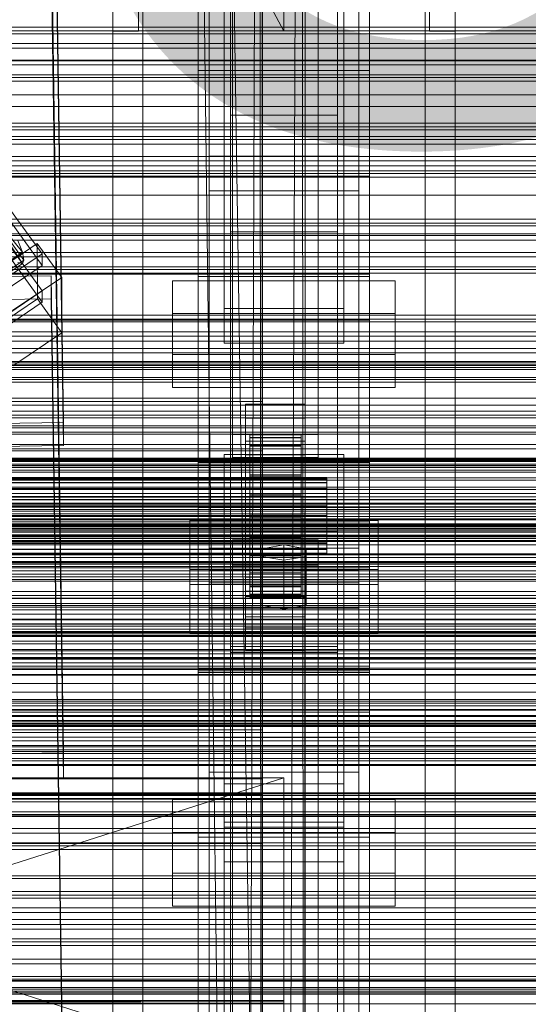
# Model space of a CAD drawing. Header units: millimetres. Extents: x -1970 to 61924, y -58230 to 6847.
# Tile 212 of 256: x 368 to 487, y -33803 to -33573. Entities that reach past the tile are written whole.
import ezdxf

# ---------------------------------------------------------------- set-up
doc = ezdxf.new("R2010")
doc.units = ezdxf.units.MM
for name, color, linetype, lineweight in [('COTAS_O', 1, 'Continuous', 0), ('frontal_briquetadora', 7, 'Continuous', 0), ('frontal_C01', 7, 'Continuous', 0), ('frontal_C02', 7, 'Continuous', 0), ('frontal_C03', 7, 'Continuous', 0), ('frontal_mezcladora', 7, 'Continuous', 0), ('frontal_secador', 7, 'Continuous', 0), ('frontal_tolva', 7, 'Continuous', 0)]:
    doc.layers.add(name, color=color, linetype=linetype, lineweight=lineweight)
doc.dimstyles.new('R19_100', dxfattribs={"dimtxt": 250, "dimasz": 150, "dimexe": 150, "dimexo": 80, "dimgap": 100, "dimtad": 1, "dimtih": 1, "dimtoh": 1, "dimdsep": 46, "dimcen": 0.09, "dimadec": 0, "dimazin": 0, "dimtfac": 1, "dimtdec": 4, "dimtofl": 0, "dimtmove": 0, "dimatfit": 3, "dimfxl": 1, "dimtolj": 1, "dimtzin": 0, "dimarcsym": 0})

# ---------------------------------------------------------------- blocks, each defined once
blk = doc.blocks.new('DIM_R26_46')
at = {"layer": 'COTAS_O'}
for p, q in [((-1725, -33700), (-1575, -33655)), ((1725, -33700), (1575, -33655)), ((-1725, -34400), (-1725, -33700)), ((-1725, -33700), (1725, -33700)), ((-1725, -33700), (-1575, -33745)), ((1725, -33700), (1575, -33745)), ((1725, -34400), (1725, -33700))]:
    blk.add_line(p, q, dxfattribs=at)
blk.add_text('3450 O', height=250, dxfattribs=at).set_placement((0, -33600))

msp = doc.modelspace()

# ---------------------------------------------------------------- linework, layer by layer
at = {"layer": 'frontal_briquetadora'}
for p, q in [((430, -33820), (210, -33750)), ((210, -33750), (430, -33750)), ((430, -33750), (210, -33820)), ((430, -33820), (430, -33750)), ((430, -33750), (430, -33844.629)), ((430, -33750), (430, -33841.488)), ((430, -33750), (430, -33838.284)), ((430, -33750), (430, -33835.05)), ((430, -33750), (430, -33831.815)), ((430, -33750), (430, -33828.612)), ((430, -33750), (430, -33825.47)), ((430, -33750), (430, -33822.421)), ((430, -33750), (430, -33819.494)), ((430, -33750), (430, -33816.716)), ((430, -33750), (430, -33814.115)), ((430, -33750), (430, -33811.715)), ((430, -33750), (430, -33809.54)), ((430, -33750), (430, -33807.611)), ((430, -33750), (430, -33805.946)), ((430, -33750), (430, -33804.562)), ((430, -33750), (430, -33803.471)), ((430, -33750), (430, -33802.684)), ((430, -33750), (430, -33802.209)), ((430, -33750), (430, -33802.05)), ((430, -33802.05), (210, -33802.209)), ((430, -33802.05), (210, -33802.05)), ((430, -33802.209), (210, -33802.05)), ((430, -33802.05), (430, -33802.209)), ((430, -33802.209), (210, -33802.684)), ((430, -33802.209), (210, -33802.209)), ((430, -33802.684), (210, -33802.209)), ((430, -33802.684), (210, -33803.471)), ((430, -33802.684), (210, -33802.684)), ((430, -33802.209), (430, -33802.684)), ((430, -33802.684), (430, -33803.471))]:
    msp.add_line(p, q, dxfattribs=at)
at = {"layer": 'frontal_C01'}
for p, q in [((412.5, -33604.634), (412.5, -33325.373)), ((447.5, -33325.373), (447.5, -33604.634)), ((412.5, -33612.722), (412.5, -33333.462)), ((447.5, -33612.722), (447.5, -33333.462)), ((410, -33725.366), (410, -33401.827)), ((450, -33401.827), (450, -33725.366)), ((417.5, -33407.472), (417.5, -33595.064)), ((417.5, -34010.796), (417.5, -33407.996)), ((442.5, -33595.064), (442.5, -33407.472)), ((442.5, -33407.996), (442.5, -34010.796)), ((412.5, -33696.303), (412.5, -33417.042)), ((447.5, -33417.042), (447.5, -33696.303)), ((412.5, -33704.392), (412.5, -33425.131)), ((447.5, -33704.392), (447.5, -33425.131)), ((417.5, -34036.976), (417.5, -33434.177)), ((417.5, -33434.701), (417.5, -33622.293)), ((442.5, -34036.976), (442.5, -33434.177)), ((442.5, -33434.701), (442.5, -33622.293)), ((410, -33763.885), (410, -33440.346)), ((410, -33584.604), (410, -33440.36)), ((450, -33763.885), (450, -33440.346)), ((450, -33440.36), (450, -33584.604)), ((375.644, -33471.802), (378.512, -33666.912)), ((378.512, -33672.305), (375.644, -33477.194)), ((410, -33632.752), (410, -33488.508)), ((450, -33632.752), (450, -33488.508)), ((418, -33669.72), (418, -33530.86)), ((438, -33530.86), (438, -33669.72)), ((418, -33536.252), (418, -33675.112)), ((438, -33675.112), (438, -33536.252)), ((416, -33640.244), (416, -33553.829)), ((444, -33553.829), (444, -33640.244)), ((416, -33561.917), (416, -33648.333)), ((444, -33648.333), (444, -33561.917)), ((450, -33584.604), (410, -33584.604)), ((410, -33584.604), (410, -33632.752)), ((410, -33676.273), (410, -33584.604)), ((450, -33632.752), (450, -33584.604)), ((450, -33584.604), (450, -33676.273)), ((345.969, -33589.597), (373.501, -33627.451)), ((373.513, -33630.147), (345.981, -33592.293)), ((442.5, -33595.064), (417.5, -33595.064)), ((417.5, -33595.064), (417.5, -33622.293)), ((442.5, -33622.293), (442.5, -33595.064)), ((-450, -33598.471), (450, -33598.471)), ((346.008, -33598.225), (373.539, -33636.079)), ((450, -33598.471), (450, -33609.256)), ((450, -33598.471), (450, -33632.175)), ((373.551, -33638.775), (346.02, -33600.921)), ((447.5, -33604.634), (412.5, -33604.634)), ((412.5, -33604.634), (412.5, -33612.722)), ((447.5, -33612.722), (447.5, -33604.634)), ((450, -33609.256), (-450, -33609.256)), ((450, -33642.959), (450, -33609.256)), ((412.5, -33612.722), (447.5, -33612.722)), ((368.888, -33627.098), (363.351, -33620.178)), ((368.9, -33629.749), (363.357, -33621.434)), ((369.265, -33628.934), (363.53, -33621.048)), ((417.5, -33622.293), (442.5, -33622.293)), ((368.888, -33627.098), (367.794, -33624.365)), ((359.058, -33633.729), (368.888, -33627.098)), ((360.882, -33632.802), (372.35, -33625.065)), ((369.265, -33628.934), (368.888, -33627.098)), ((372.35, -33625.065), (372.408, -33638.007)), ((372.35, -33625.065), (378.086, -33632.952)), ((359.436, -33635.565), (369.265, -33628.934)), ((373.501, -33627.451), (362.033, -33635.188)), ((368.9, -33629.749), (369.265, -33628.934)), ((373.513, -33630.147), (373.501, -33627.451)), ((359.07, -33636.38), (368.9, -33629.749)), ((362.045, -33637.884), (373.513, -33630.147)), ((367.817, -33629.488), (368.9, -33629.749)), ((450, -33632.175), (-450, -33632.175)), ((357.646, -33632.83), (375.644, -33632.585)), ((378.086, -33632.952), (366.618, -33640.688)), ((375.644, -33632.585), (375.644, -33637.978)), ((375.644, -33632.585), (378.512, -33827.696)), ((378.143, -33645.893), (378.086, -33632.952)), ((404, -33650.99), (404, -33633.735)), ((404, -33633.735), (456, -33633.735)), ((404, -33641.439), (404, -33633.735)), ((410, -33632.752), (450, -33632.752)), ((410, -33724.422), (410, -33632.752)), ((450, -33642.959), (450, -33632.175)), ((450, -33724.422), (450, -33632.752)), ((456, -33633.735), (456, -33650.99)), ((456, -33633.735), (456, -33641.439)), ((373.539, -33636.079), (362.071, -33643.815)), ((373.551, -33638.775), (373.539, -33636.079)), ((375.644, -33637.978), (357.646, -33638.223)), ((372.408, -33638.007), (360.939, -33645.743)), ((378.143, -33645.893), (372.408, -33638.007)), ((378.512, -33833.088), (375.644, -33637.978)), ((362.083, -33646.512), (373.551, -33638.775)), ((444, -33640.244), (416, -33640.244)), ((416, -33640.244), (416, -33648.333)), ((444, -33648.333), (444, -33640.244)), ((-450, -33642.959), (450, -33642.959)), ((456, -33641.439), (404, -33641.439)), ((404, -33641.439), (404, -33658.694)), ((456, -33658.694), (456, -33641.439)), ((366.675, -33653.629), (378.143, -33645.893)), ((416, -33648.333), (444, -33648.333)), ((456, -33650.99), (404, -33650.99)), ((404, -33650.99), (404, -33658.694)), ((456, -33658.694), (456, -33650.99)), ((404, -33658.694), (456, -33658.694)), ((-425, -33661.983), (425, -33661.983)), ((421, -33665.868), (421, -33662.633)), ((421, -33662.633), (435, -33662.633)), ((421, -33703.077), (421, -33662.633)), ((425, -33661.983), (425, -33675.679)), ((425, -33661.983), (425, -33673.539)), ((435, -33662.633), (435, -33665.868)), ((435, -33662.633), (435, -33703.077)), ((435, -33665.868), (421, -33665.868)), ((421, -33665.868), (421, -33706.313)), ((435, -33706.313), (435, -33665.868)), ((378.512, -33666.912), (360.514, -33667.158)), ((378.512, -33672.305), (378.512, -33666.912)), ((438, -33669.72), (418, -33669.72)), ((418, -33669.72), (418, -33675.112)), ((422, -33679.787), (422, -33669.788)), ((422, -33669.788), (422, -33670.38)), ((422, -33669.788), (434, -33669.788)), ((422, -33670.49), (422, -33669.788)), ((422, -33680.068), (422, -33670.38)), ((422, -33670.38), (422, -33672.227)), ((422, -33670.38), (434, -33670.38)), ((422, -33680.12), (422, -33670.49)), ((422, -33670.49), (434, -33670.49)), ((422, -33672.439), (422, -33670.49)), ((434, -33670.38), (434, -33669.788)), ((434, -33669.788), (434, -33679.787)), ((434, -33669.788), (434, -33670.49)), ((434, -33672.227), (434, -33670.38)), ((434, -33670.38), (434, -33680.068)), ((434, -33670.49), (434, -33680.12)), ((434, -33670.49), (434, -33672.439)), ((438, -33675.112), (438, -33669.72)), ((360.514, -33672.55), (378.512, -33672.305)), ((421, -33674.496), (421, -33671.26)), ((421, -33671.26), (435, -33671.26)), ((421, -33711.705), (421, -33671.26)), ((422, -33680.942), (422, -33672.227)), ((422, -33672.227), (422, -33675.202)), ((422, -33672.227), (434, -33672.227)), ((422, -33681.043), (422, -33672.439)), ((422, -33672.439), (434, -33672.439)), ((422, -33675.503), (422, -33672.439)), ((434, -33675.202), (434, -33672.227)), ((434, -33672.227), (434, -33680.942)), ((434, -33672.439), (434, -33681.043)), ((434, -33672.439), (434, -33675.503)), ((435, -33671.26), (435, -33674.496)), ((435, -33671.26), (435, -33711.705)), ((425, -33673.539), (-425, -33673.539)), ((416, -33682.505), (416, -33674.417)), ((416, -33674.417), (444, -33674.417)), ((416, -33761.571), (416, -33674.417)), ((418, -33675.112), (438, -33675.112)), ((435, -33674.496), (421, -33674.496)), ((421, -33674.496), (421, -33714.94)), ((422, -33682.352), (422, -33675.202)), ((422, -33675.202), (422, -33679.103)), ((422, -33675.202), (434, -33675.202)), ((422, -33682.494), (422, -33675.503)), ((422, -33675.503), (434, -33675.503)), ((422, -33679.471), (422, -33675.503)), ((425, -33687.235), (425, -33673.539)), ((434, -33679.103), (434, -33675.202)), ((434, -33675.202), (434, -33682.352)), ((434, -33675.503), (434, -33682.494)), ((434, -33675.503), (434, -33679.471)), ((435, -33714.94), (435, -33674.496)), ((444, -33674.417), (444, -33682.505)), ((444, -33674.417), (444, -33761.571)), ((425, -33675.679), (-425, -33675.679)), ((450, -33676.273), (410, -33676.273)), ((410, -33676.273), (410, -33724.422)), ((410, -33999.812), (410, -33676.273)), ((425, -33687.235), (425, -33675.679)), ((450, -33724.422), (450, -33676.273)), ((450, -33676.273), (450, -33999.812)), ((-440, -33679.787), (440, -33679.787)), ((-440, -33680.068), (440, -33680.068)), ((422, -33684.2), (422, -33679.103)), ((422, -33679.103), (422, -33683.664)), ((422, -33679.103), (434, -33679.103)), ((422, -33684.374), (422, -33679.471)), ((422, -33679.471), (434, -33679.471)), ((422, -33684.075), (422, -33679.471)), ((422, -33680.068), (422, -33679.787)), ((434, -33679.787), (422, -33679.787)), ((422, -33679.787), (422, -33680.12)), ((422, -33680.942), (422, -33680.068)), ((434, -33680.068), (422, -33680.068)), ((434, -33683.664), (434, -33679.103)), ((434, -33679.103), (434, -33684.2)), ((434, -33679.471), (434, -33684.374)), ((434, -33679.471), (434, -33684.075)), ((434, -33679.787), (434, -33680.068)), ((434, -33680.12), (434, -33679.787)), ((434, -33680.068), (434, -33680.942)), ((440, -33680.068), (440, -33679.787)), ((440, -33679.787), (440, -33680.12)), ((440, -33680.942), (440, -33680.068)), ((-440, -33680.12), (440, -33680.12)), ((-440, -33680.942), (440, -33680.942)), ((-440, -33681.043), (440, -33681.043)), ((-440, -33682.352), (440, -33682.352)), ((434, -33680.12), (422, -33680.12)), ((422, -33680.12), (422, -33681.043)), ((422, -33682.352), (422, -33680.942)), ((434, -33680.942), (422, -33680.942)), ((434, -33681.043), (422, -33681.043)), ((422, -33681.043), (422, -33682.494)), ((422, -33684.2), (422, -33682.352)), ((434, -33682.352), (422, -33682.352)), ((434, -33681.043), (434, -33680.12)), ((434, -33680.942), (434, -33682.352)), ((434, -33682.494), (434, -33681.043)), ((434, -33682.352), (434, -33684.2)), ((440, -33680.12), (440, -33681.043)), ((440, -33682.352), (440, -33680.942)), ((440, -33681.043), (440, -33682.494)), ((440, -33684.2), (440, -33682.352)), ((-440, -33682.494), (440, -33682.494)), ((-440, -33684.2), (440, -33684.2)), ((-440, -33684.374), (440, -33684.374)), ((444, -33682.505), (416, -33682.505)), ((416, -33682.505), (416, -33769.66)), ((434, -33682.494), (422, -33682.494)), ((422, -33682.494), (422, -33684.374)), ((422, -33683.664), (422, -33686.36)), ((434, -33683.664), (422, -33683.664)), ((422, -33683.664), (422, -33688.574)), ((422, -33686.555), (422, -33684.075)), ((422, -33684.075), (434, -33684.075)), ((422, -33688.999), (422, -33684.075)), ((422, -33686.36), (422, -33684.2)), ((434, -33684.2), (422, -33684.2)), ((434, -33684.374), (422, -33684.374)), ((422, -33684.374), (422, -33686.555)), ((434, -33684.374), (434, -33682.494)), ((434, -33686.36), (434, -33683.664)), ((434, -33688.574), (434, -33683.664)), ((434, -33684.075), (434, -33686.555)), ((434, -33684.075), (434, -33688.999)), ((434, -33684.2), (434, -33686.36)), ((434, -33686.555), (434, -33684.374)), ((440, -33682.494), (440, -33684.374)), ((440, -33686.36), (440, -33684.2)), ((440, -33684.374), (440, -33686.555)), ((444, -33769.66), (444, -33682.505)), ((440, -33686.36), (-440, -33686.36)), ((-440, -33686.555), (440, -33686.555)), ((422, -33686.36), (434, -33686.36)), ((422, -33688.686), (422, -33686.36)), ((434, -33686.555), (422, -33686.555)), ((422, -33686.555), (422, -33688.887)), ((434, -33686.36), (434, -33688.686)), ((434, -33688.887), (434, -33686.555)), ((440, -33688.686), (440, -33686.36)), ((440, -33686.555), (440, -33688.887)), ((-440, -33688.686), (440, -33688.686)), ((-440, -33688.887), (440, -33688.887)), ((-425, -33687.235), (425, -33687.235)), ((422, -33688.686), (422, -33688.574)), ((422, -33688.574), (422, -33693.498)), ((422, -33688.574), (434, -33688.574)), ((422, -33691.018), (422, -33688.686)), ((434, -33688.686), (422, -33688.686)), ((422, -33688.887), (422, -33688.999)), ((434, -33688.887), (422, -33688.887)), ((422, -33688.887), (422, -33691.213)), ((422, -33688.999), (434, -33688.999)), ((422, -33693.909), (422, -33688.999)), ((434, -33693.498), (434, -33688.574)), ((434, -33688.574), (434, -33688.686)), ((434, -33688.686), (434, -33691.018)), ((434, -33688.999), (434, -33688.887)), ((434, -33691.213), (434, -33688.887)), ((434, -33688.999), (434, -33693.909)), ((440, -33691.018), (440, -33688.686)), ((440, -33688.887), (440, -33691.213)), ((-450, -33690.14), (450, -33690.14)), ((-440, -33691.018), (440, -33691.018)), ((-440, -33691.213), (440, -33691.213)), ((422, -33693.199), (422, -33691.018)), ((422, -33691.018), (422, -33693.498)), ((434, -33691.018), (422, -33691.018)), ((422, -33691.213), (422, -33693.909)), ((434, -33691.213), (422, -33691.213)), ((422, -33691.213), (422, -33693.374)), ((434, -33693.498), (434, -33691.018)), ((434, -33691.018), (434, -33693.199)), ((434, -33693.909), (434, -33691.213)), ((434, -33693.374), (434, -33691.213)), ((440, -33693.199), (440, -33691.018)), ((440, -33691.213), (440, -33693.374)), ((450, -33690.14), (450, -33700.925)), ((450, -33690.14), (450, -33723.844)), ((-440, -33693.199), (440, -33693.199)), ((-440, -33693.374), (440, -33693.374)), ((422, -33695.079), (422, -33693.199)), ((422, -33693.199), (422, -33698.102)), ((434, -33693.199), (422, -33693.199)), ((422, -33693.374), (422, -33698.47)), ((434, -33693.374), (422, -33693.374)), ((422, -33693.374), (422, -33695.221)), ((422, -33693.498), (422, -33698.102)), ((422, -33693.498), (434, -33693.498)), ((422, -33693.909), (434, -33693.909)), ((422, -33698.47), (422, -33693.909)), ((434, -33698.102), (434, -33693.199)), ((434, -33693.199), (434, -33695.079)), ((434, -33698.47), (434, -33693.374)), ((434, -33695.221), (434, -33693.374)), ((434, -33698.102), (434, -33693.498)), ((434, -33693.909), (434, -33698.47)), ((440, -33695.079), (440, -33693.199)), ((440, -33693.374), (440, -33695.221)), ((-440, -33695.079), (440, -33695.079)), ((-440, -33695.221), (440, -33695.221)), ((422, -33696.53), (422, -33695.079)), ((422, -33695.079), (422, -33702.07)), ((434, -33695.079), (422, -33695.079)), ((422, -33695.221), (422, -33702.371)), ((434, -33695.221), (422, -33695.221)), ((422, -33695.221), (422, -33696.631)), ((434, -33702.07), (434, -33695.079)), ((434, -33695.079), (434, -33696.53)), ((434, -33702.371), (434, -33695.221)), ((434, -33696.631), (434, -33695.221)), ((440, -33696.53), (440, -33695.079)), ((440, -33695.221), (440, -33696.631)), ((-440, -33696.53), (440, -33696.53)), ((-440, -33696.631), (440, -33696.631)), ((-440, -33697.453), (440, -33697.453)), ((-440, -33697.505), (440, -33697.505)), ((-440, -33697.786), (440, -33697.786)), ((447.5, -33696.303), (412.5, -33696.303)), ((412.5, -33696.303), (412.5, -33704.392)), ((422, -33697.453), (422, -33696.53)), ((422, -33696.53), (422, -33705.134)), ((434, -33696.53), (422, -33696.53)), ((422, -33696.631), (422, -33705.346)), ((434, -33696.631), (422, -33696.631)), ((422, -33696.631), (422, -33697.505)), ((422, -33697.786), (422, -33697.453)), ((422, -33697.453), (422, -33707.083)), ((434, -33697.453), (422, -33697.453)), ((422, -33697.505), (422, -33707.193)), ((434, -33697.505), (422, -33697.505)), ((422, -33697.505), (422, -33697.786)), ((422, -33697.786), (422, -33707.785)), ((434, -33697.786), (422, -33697.786)), ((422, -33698.102), (422, -33702.07)), ((422, -33698.102), (434, -33698.102)), ((422, -33698.47), (434, -33698.47)), ((422, -33702.371), (422, -33698.47)), ((434, -33705.134), (434, -33696.53)), ((434, -33696.53), (434, -33697.453)), ((434, -33705.346), (434, -33696.631)), ((434, -33697.505), (434, -33696.631)), ((434, -33707.083), (434, -33697.453)), ((434, -33697.453), (434, -33697.786)), ((434, -33707.193), (434, -33697.505)), ((434, -33697.786), (434, -33697.505)), ((434, -33707.785), (434, -33697.786)), ((434, -33702.07), (434, -33698.102)), ((434, -33698.47), (434, -33702.371)), ((440, -33697.453), (440, -33696.53)), ((440, -33696.631), (440, -33697.505)), ((440, -33697.786), (440, -33697.453)), ((440, -33697.505), (440, -33697.786)), ((447.5, -33704.392), (447.5, -33696.303)), ((421, -33712.321), (421, -33699.919)), ((421, -33699.919), (435, -33699.919)), ((421, -33707.623), (421, -33699.919)), ((435, -33699.919), (435, -33712.321)), ((435, -33699.919), (435, -33707.623)), ((450, -33700.925), (-450, -33700.925)), ((435, -33703.077), (421, -33703.077)), ((421, -33703.077), (421, -33706.313)), ((422, -33702.07), (422, -33705.134)), ((422, -33702.07), (434, -33702.07)), ((422, -33702.371), (434, -33702.371)), ((422, -33705.346), (422, -33702.371)), ((434, -33705.134), (434, -33702.07)), ((434, -33702.371), (434, -33705.346)), ((435, -33706.313), (435, -33703.077)), ((450, -33734.629), (450, -33700.925)), ((412.5, -33704.392), (447.5, -33704.392)), ((422, -33705.134), (422, -33707.083)), ((422, -33705.134), (434, -33705.134)), ((422, -33705.346), (434, -33705.346)), ((422, -33707.193), (422, -33705.346)), ((434, -33707.083), (434, -33705.134)), ((434, -33705.346), (434, -33707.193)), ((421, -33706.313), (435, -33706.313)), ((435, -33707.623), (421, -33707.623)), ((421, -33707.623), (421, -33720.025)), ((422, -33707.083), (422, -33707.785)), ((422, -33707.083), (434, -33707.083)), ((422, -33707.193), (434, -33707.193)), ((422, -33707.785), (422, -33707.193)), ((434, -33707.785), (434, -33707.083)), ((434, -33707.193), (434, -33707.785)), ((435, -33720.025), (435, -33707.623)), ((422, -33707.785), (434, -33707.785)), ((435, -33711.705), (421, -33711.705)), ((421, -33711.705), (421, -33714.94)), ((435, -33712.321), (421, -33712.321)), ((421, -33712.321), (421, -33720.025)), ((435, -33714.94), (435, -33711.705)), ((435, -33720.025), (435, -33712.321)), ((421, -33714.94), (435, -33714.94)), ((421, -33720.025), (435, -33720.025)), ((450, -33723.844), (-450, -33723.844)), ((450, -33734.629), (450, -33723.844)), ((410, -33724.422), (450, -33724.422)), ((410, -34047.96), (410, -33724.422)), ((450, -33725.366), (410, -33725.366)), ((410, -33725.366), (410, -33763.885)), ((410, -34048.905), (410, -33725.366)), ((450, -34047.96), (450, -33724.422)), ((450, -33763.885), (450, -33725.366)), ((450, -33725.366), (450, -34048.905)), ((-450, -33734.629), (450, -33734.629)), ((412.5, -33748.67), (412.5, -33740.581)), ((412.5, -33740.581), (447.5, -33740.581)), ((412.5, -34019.842), (412.5, -33740.581)), ((447.5, -33740.581), (447.5, -33748.67)), ((447.5, -33740.581), (447.5, -34019.842)), ((447.5, -33748.67), (412.5, -33748.67)), ((412.5, -34027.93), (412.5, -33748.67)), ((447.5, -34027.93), (447.5, -33748.67)), ((404, -33772.317), (404, -33755.062)), ((404, -33755.062), (456, -33755.062)), ((404, -33762.766), (404, -33755.062)), ((456, -33755.062), (456, -33772.317)), ((456, -33755.062), (456, -33762.766)), ((456, -33762.766), (404, -33762.766)), ((404, -33762.766), (404, -33780.021)), ((444, -33761.571), (416, -33761.571)), ((416, -33761.571), (416, -33769.66)), ((444, -33769.66), (444, -33761.571)), ((456, -33780.021), (456, -33762.766)), ((410, -33763.885), (450, -33763.885)), ((410, -34087.423), (410, -33763.885)), ((450, -34087.423), (450, -33763.885)), ((416, -33769.66), (444, -33769.66)), ((456, -33772.317), (404, -33772.317)), ((404, -33772.317), (404, -33780.021)), ((456, -33780.021), (456, -33772.317)), ((404, -33780.021), (456, -33780.021))]:
    msp.add_line(p, q, dxfattribs=at)
at = {"layer": 'frontal_C02'}
for p, q in [((410, -33686.788), (410, -33329.126)), ((450, -33329.126), (450, -33686.788)), ((410, -33724.97), (410, -33367.308)), ((450, -33724.97), (450, -33367.308)), ((430, -33575.372), (375, -33472.372)), ((390, -33575.372), (390, -33472.372)), ((396, -33575.372), (396, -33472.372)), ((430, -33472.372), (430, -33575.372)), ((464, -33575.372), (464, -33472.372)), ((470, -33575.372), (470, -33472.372)), ((410, -33863.38), (410, -33505.718)), ((450, -33505.718), (450, -33863.38)), ((417.5, -33691.038), (417.5, -33514.74)), ((442.5, -33514.74), (442.5, -33691.038)), ((390, -35975), (390, -33530.372)), ((397, -35975), (397, -33530.372)), ((463, -35975), (463, -33530.372)), ((470, -35975), (470, -33530.372)), ((417.5, -33720.72), (417.5, -33544.423)), ((442.5, -33720.72), (442.5, -33544.423)), ((375.644, -33550.738), (378.512, -33744.143)), ((410, -33911.107), (410, -33553.445)), ((450, -33911.107), (450, -33553.445)), ((378.512, -33750.105), (375.644, -33556.7)), ((396, -33575.372), (390, -33575.372)), ((470, -33575.372), (464, -33575.372)), ((450, -33686.788), (410, -33686.788)), ((410, -33686.788), (410, -33724.97)), ((410, -34044.45), (410, -33686.788)), ((450, -33724.97), (450, -33686.788)), ((450, -33686.788), (450, -34044.45)), ((408, -33704.759), (408, -33689.856)), ((408, -33689.856), (452, -33689.856)), ((408, -33701.311), (408, -33689.856)), ((417.5, -33720.72), (417.5, -33691.038)), ((417.5, -33691.038), (442.5, -33691.038)), ((442.5, -33691.038), (442.5, -33720.72)), ((452, -33689.856), (452, -33704.759)), ((452, -33689.856), (452, -33701.311)), ((442.5, -33692.436), (417.5, -33692.436)), ((417.5, -33692.436), (417.5, -33719.322)), ((417.5, -34231.462), (417.5, -33692.436)), ((442.5, -33719.322), (442.5, -33692.436)), ((442.5, -33692.436), (442.5, -34231.462)), ((418, -33700.288), (418, -33694.327)), ((418, -33694.327), (438, -33694.327)), ((418, -33835.166), (418, -33694.327)), ((430, -33695.519), (424.804, -33696.413)), ((435.196, -33696.413), (430, -33695.519)), ((430, -33706.974), (430, -33695.519)), ((438, -33694.327), (438, -33700.288)), ((438, -33694.327), (438, -33835.166)), ((424.804, -33696.413), (424.804, -33698.202)), ((424.804, -33707.868), (424.804, -33696.413)), ((424.804, -33698.202), (430, -33699.096)), ((424.804, -33709.656), (424.804, -33698.202)), ((430, -33699.096), (435.196, -33698.202)), ((435.196, -33698.202), (435.196, -33696.413)), ((435.196, -33707.868), (435.196, -33696.413)), ((435.196, -33709.656), (435.196, -33698.202)), ((438, -33700.288), (418, -33700.288)), ((418, -33700.288), (418, -33841.127)), ((430, -33699.096), (430, -33710.551)), ((438, -33841.127), (438, -33700.288)), ((452, -33701.311), (408, -33701.311)), ((408, -33701.311), (408, -33716.214)), ((412.5, -33710.35), (412.5, -33701.408)), ((412.5, -33701.408), (447.5, -33701.408)), ((412.5, -33882.773), (412.5, -33701.408)), ((447.5, -33701.408), (447.5, -33710.35)), ((447.5, -33701.408), (447.5, -33882.773)), ((452, -33716.214), (452, -33701.311)), ((452, -33704.759), (408, -33704.759)), ((408, -33704.759), (408, -33716.214)), ((452, -33716.214), (452, -33704.759)), ((424.804, -33707.868), (430, -33706.974)), ((430, -33706.974), (435.196, -33707.868)), ((424.804, -33709.656), (424.804, -33707.868)), ((430, -33710.551), (424.804, -33709.656)), ((435.196, -33709.656), (430, -33710.551)), ((435.196, -33707.868), (435.196, -33709.656)), ((447.5, -33710.35), (412.5, -33710.35)), ((412.5, -33891.714), (412.5, -33710.35)), ((447.5, -33891.714), (447.5, -33710.35)), ((408, -33716.214), (452, -33716.214)), ((417.5, -33719.322), (442.5, -33719.322)), ((417.5, -34258.348), (417.5, -33719.322)), ((442.5, -33720.72), (417.5, -33720.72)), ((442.5, -34258.348), (442.5, -33719.322)), ((410, -33724.97), (450, -33724.97)), ((410, -34082.632), (410, -33724.97)), ((450, -34082.632), (450, -33724.97)), ((-425, -33738.79), (425, -33738.79)), ((425, -33738.79), (425, -33753.931)), ((425, -33738.79), (425, -33750.245)), ((378.512, -33744.143), (360.514, -33744.387)), ((378.512, -33750.105), (378.512, -33744.143)), ((425, -33750.245), (-425, -33750.245)), ((360.514, -33750.348), (378.512, -33750.105)), ((416, -33760.377), (416, -33751.435)), ((416, -33751.435), (444, -33751.435)), ((416, -33840.401), (416, -33751.435)), ((425, -33765.386), (425, -33750.245)), ((444, -33751.435), (444, -33760.377)), ((444, -33751.435), (444, -33840.401)), ((425, -33753.931), (-425, -33753.931)), ((425, -33765.386), (425, -33753.931)), ((444, -33760.377), (416, -33760.377)), ((416, -33760.377), (416, -33849.343)), ((444, -33849.343), (444, -33760.377)), ((-425, -33765.386), (425, -33765.386))]:
    msp.add_line(p, q, dxfattribs=at)
at = {"layer": 'frontal_C03'}
for p, q in [((1250, -33574.448), (-1250, -33574.448)), ((1250, -33575.33), (-1250, -33575.33)), ((1250, -33575.983), (-1250, -33575.983)), ((1250, -33578.291), (-1250, -33578.291)), ((-1250, -33579.348), (1250, -33579.348)), ((1250, -33582.2), (-1250, -33582.2)), ((1250, -33583.257), (-1250, -33583.257)), ((1250, -33585.565), (-1250, -33585.565)), ((1250, -33586.218), (-1250, -33586.218)), ((1250, -33587.1), (-1250, -33587.1)), ((1250, -33596.906), (-1250, -33596.906)), ((1250, -33597.787), (-1250, -33597.787)), ((1250, -33598.441), (-1250, -33598.441)), ((1250, -33600.748), (-1250, -33600.748)), ((-1250, -33601.806), (1250, -33601.806)), ((1250, -33604.658), (-1250, -33604.658)), ((1250, -33605.715), (-1250, -33605.715)), ((1250, -33608.022), (-1250, -33608.022)), ((1250, -33608.676), (-1250, -33608.676)), ((1250, -33609.557), (-1250, -33609.557)), ((-1500, -33613.77), (1500, -33613.77)), ((1250, -33619.364), (-1250, -33619.364)), ((1250, -33620.245), (-1250, -33620.245)), ((1250, -33620.898), (-1250, -33620.898)), ((1500, -33622.753), (-1500, -33622.753)), ((1250, -33623.206), (-1250, -33623.206)), ((-1250, -33624.263), (1250, -33624.263)), ((1250, -33627.115), (-1250, -33627.115)), ((1250, -33628.173), (-1250, -33628.173)), ((1250, -33630.48), (-1250, -33630.48)), ((1250, -33631.134), (-1250, -33631.134)), ((1250, -33632.015), (-1250, -33632.015)), ((1250, -33641.821), (-1250, -33641.821)), ((1250, -33642.703), (-1250, -33642.703)), ((1250, -33643.356), (-1250, -33643.356)), ((1500, -33647.876), (-1500, -33647.876)), ((1250, -33645.664), (-1250, -33645.664)), ((-1250, -33646.721), (1250, -33646.721)), ((1250, -33649.573), (-1250, -33649.573)), ((1250, -33650.63), (-1250, -33650.63)), ((-1250, -33652.647), (1250, -33652.647)), ((1250, -33652.938), (-1250, -33652.938)), ((-1250, -33653.444), (1250, -33653.444)), ((1250, -33653.591), (-1250, -33653.591)), ((-1250, -33654.029), (1250, -33654.029)), ((1250, -33654.473), (-1250, -33654.473)), ((-1500, -33656.859), (1500, -33656.859)), ((-1250, -33656.367), (1250, -33656.367)), ((-1250, -33657.496), (1250, -33657.496)), ((-1250, -33661.215), (1250, -33661.215)), ((-1250, -33662.812), (1250, -33662.812)), ((1250, -33664.279), (-1250, -33664.279)), ((1250, -33665.16), (-1250, -33665.16)), ((1250, -33665.814), (-1250, -33665.814)), ((-1250, -33667.659), (1250, -33667.659)), ((1250, -33668.121), (-1250, -33668.121)), ((-1250, -33669.178), (1250, -33669.178)), ((-1250, -33669.615), (1250, -33669.615)), ((1250, -33672.031), (-1250, -33672.031)), ((1250, -33673.088), (-1250, -33673.088)), ((-1250, -33675.259), (1250, -33675.259)), ((1250, -33675.395), (-1250, -33675.395)), ((-1268, -33675.632), (1268, -33675.632)), ((-1268, -33675.857), (1268, -33675.857)), ((-1268, -33676.021), (1268, -33676.021)), ((-1268, -33676.679), (1268, -33676.679)), ((-1268, -33676.996), (1268, -33676.996)), ((1250, -33676.049), (-1250, -33676.049)), ((1250, -33676.93), (-1250, -33676.93)), ((1250, -33677.44), (-1250, -33677.44)), ((-1268, -33678.042), (1268, -33678.042)), ((-1268, -33678.491), (1268, -33678.491)), ((-1268, -33679.855), (1268, -33679.855)), ((-1268, -33680.405), (1268, -33680.405)), ((-1268, -33681.992), (1268, -33681.992)), ((1268, -33682.606), (-1268, -33682.606)), ((-1268, -33684.309), (1268, -33684.309)), ((-1250, -33683.498), (1250, -33683.498)), ((-1268, -33684.944), (1268, -33684.944)), ((-1268, -33686.648), (1268, -33686.648)), ((-1250, -33685.756), (1250, -33685.756)), ((1250, -33686.737), (-1250, -33686.737)), ((-1268, -33687.261), (1268, -33687.261)), ((-1268, -33688.849), (1268, -33688.849)), ((1250, -33687.618), (-1250, -33687.618)), ((1250, -33688.271), (-1250, -33688.271)), ((-1268, -33689.399), (1268, -33689.399)), ((-1268, -33690.762), (1268, -33690.762)), ((-1268, -33691.211), (1268, -33691.211)), ((1250, -33690.579), (-1250, -33690.579)), ((-1268, -33692.257), (1268, -33692.257)), ((-1268, -33692.575), (1268, -33692.575)), ((-1268, -33693.233), (1268, -33693.233)), ((-1268, -33693.397), (1268, -33693.397)), ((-1268, -33693.621), (1268, -33693.621)), ((-1250, -33691.636), (1250, -33691.636)), ((-1250, -33691.813), (1250, -33691.813)), ((-1250, -33693.994), (1250, -33693.994)), ((1250, -33694.488), (-1250, -33694.488)), ((1250, -33695.546), (-1250, -33695.546)), ((1250, -33697.853), (-1250, -33697.853)), ((1250, -33698.506), (-1250, -33698.506)), ((1250, -33699.388), (-1250, -33699.388)), ((-1250, -33699.639), (1250, -33699.639)), ((-1250, -33701.595), (1250, -33701.595)), ((-1250, -33706.442), (1250, -33706.442)), ((-1250, -33708.038), (1250, -33708.038)), ((1250, -33709.194), (-1250, -33709.194)), ((1250, -33710.076), (-1250, -33710.076)), ((1250, -33710.729), (-1250, -33710.729)), ((-1250, -33711.758), (1250, -33711.758)), ((-1250, -33712.887), (1250, -33712.887)), ((1250, -33713.036), (-1250, -33713.036)), ((-1250, -33714.094), (1250, -33714.094)), ((-1250, -33715.225), (1250, -33715.225)), ((-1250, -33715.809), (1250, -33715.809)), ((-1250, -33716.607), (1250, -33716.607)), ((1250, -33716.946), (-1250, -33716.946)), ((1250, -33718.003), (-1250, -33718.003)), ((1250, -33720.311), (-1250, -33720.311)), ((1250, -33720.964), (-1250, -33720.964)), ((1250, -33721.845), (-1250, -33721.845)), ((1250, -33731.652), (-1250, -33731.652)), ((1250, -33732.533), (-1250, -33732.533)), ((1250, -33733.187), (-1250, -33733.187)), ((1530, -33737.417), (-1530, -33737.417)), ((-1500, -33735.441), (1500, -33735.441)), ((1250, -33735.494), (-1250, -33735.494)), ((-1250, -33736.551), (1250, -33736.551)), ((1250, -33739.403), (-1250, -33739.403)), ((1250, -33740.461), (-1250, -33740.461)), ((1530, -33742.417), (-1530, -33742.417)), ((1250, -33742.768), (-1250, -33742.768)), ((1250, -33743.422), (-1250, -33743.422)), ((1250, -33744.303), (-1250, -33744.303)), ((1500, -33746.85), (-1500, -33746.85)), ((1500, -33747.135), (-1500, -33747.135)), ((1250, -33754.109), (-1250, -33754.109)), ((1250, -33754.991), (-1250, -33754.991)), ((1250, -33755.644), (-1250, -33755.644)), ((1250, -33757.952), (-1250, -33757.952)), ((-1500, -33758.543), (1500, -33758.543)), ((-1250, -33759.009), (1250, -33759.009)), ((1250, -33761.861), (-1250, -33761.861)), ((1250, -33762.918), (-1250, -33762.918)), ((1250, -33765.226), (-1250, -33765.226)), ((1250, -33765.879), (-1250, -33765.879)), ((1250, -33766.761), (-1250, -33766.761)), ((1250, -33776.567), (-1250, -33776.567)), ((1250, -33777.448), (-1250, -33777.448)), ((1250, -33778.102), (-1250, -33778.102)), ((1250, -33780.409), (-1250, -33780.409)), ((-1250, -33781.467), (1250, -33781.467)), ((1250, -33784.319), (-1250, -33784.319)), ((1250, -33785.376), (-1250, -33785.376)), ((1250, -33787.683), (-1250, -33787.683)), ((1250, -33788.337), (-1250, -33788.337)), ((1250, -33789.218), (-1250, -33789.218)), ((1530, -33792.417), (-1530, -33792.417)), ((1530, -33797.417), (-1530, -33797.417)), ((-1250, -33796.431), (1250, -33796.431)), ((-1250, -33797.064), (1250, -33797.064)), ((-1250, -33797.528), (1250, -33797.528)), ((1250, -33799.025), (-1250, -33799.025)), ((-1250, -33799.383), (1250, -33799.383)), ((1250, -33799.906), (-1250, -33799.906)), ((-1250, -33800.28), (1250, -33800.28)), ((1250, -33800.56), (-1250, -33800.56)), ((1250, -33802.867), (-1250, -33802.867))]:
    msp.add_line(p, q, dxfattribs=at)
at = {"layer": 'frontal_mezcladora'}
for p, q in [((-650, -33700), (650, -33700)), ((-650, -33730), (650, -33730)), ((-625, -33730), (625, -33730))]:
    msp.add_line(p, q, dxfattribs=at)
at = {"layer": 'frontal_secador'}
for p, q in [((429.5, -34299.5), (413, -33215)), ((420.5, -34290.5), (407, -33225)), ((429.5, -34299.5), (434.12, -33229.08)), ((434.78, -34287.18), (434.12, -33229.08)), ((420.5, -34290.5), (424.28, -33236.52)), ((424.82, -34280.42), (424.28, -33236.52)), ((434.78, -34287.18), (435, -33237)), ((435, -33237), (435, -34283)), ((424.82, -34280.42), (425, -33243)), ((425, -33243), (425, -34277)), ((1250, -33582.349), (-1250, -33582.349)), ((1250, -33590.291), (-1250, -33590.291)), ((1250, -33593), (-1250, -33593)), ((-1250, -33676), (1250, -33676)), ((-1250, -33682), (1250, -33682)), ((-1250, -33685), (1250, -33685)), ((1250, -33686), (-1250, -33686)), ((-1250, -33686.659), (1250, -33686.659)), ((1250, -33689.659), (-1250, -33689.659)), ((-1250, -33691), (1250, -33691)), ((1250, -33694), (-1250, -33694)), ((-1250, -33694.728), (1250, -33694.728)), ((-1250, -33697.588), (1250, -33697.588)), ((1250, -33697.611), (-1250, -33697.611)), ((1250, -33697.728), (-1250, -33697.728)), ((-1250, -33699.387), (1250, -33699.387)), ((1250, -33699.918), (-1250, -33699.918)), ((-1250, -33700), (1250, -33700)), ((1250, -33700.588), (-1250, -33700.588)), ((1250, -33702.387), (-1250, -33702.387)), ((1250, -33703), (-1250, -33703)), ((-1250, -33703.65), (1250, -33703.65)), ((1250, -33704), (-1250, -33704)), ((1250, -33707.382), (-1250, -33707.382)), ((-1250, -33708), (1250, -33708)), ((1250, -33709.689), (-1250, -33709.689)), ((1250, -33714), (-1250, -33714)), ((1250, -33714.545), (-1250, -33714.545)), ((1250, -33716), (-1250, -33716)), ((1250, -33716.144), (-1250, -33716.144)), ((1250, -33716.709), (-1250, -33716.709)), ((1250, -33718.686), (-1250, -33718.686)), ((1250, -33720), (-1250, -33720)), ((1320, -33722), (-1320, -33722)), ((1320, -33722.273), (-1320, -33722.273)), ((1320, -33723.072), (-1320, -33723.072)), ((1250, -33722), (-1250, -33722)), ((1320, -33724.343), (-1320, -33724.343)), ((1320, -33726), (-1320, -33726)), ((1250, -33724.651), (-1250, -33724.651)), ((1250, -33725.859), (-1250, -33725.859)), ((-1250, -33726), (1250, -33726)), ((1320, -33727.929), (-1320, -33727.929)), ((-1320, -33730), (1320, -33730)), ((-1250, -33730), (1250, -33730)), ((1320, -33732.071), (-1320, -33732.071)), ((1320, -33734), (-1320, -33734)), ((1250, -33734.141), (-1250, -33734.141)), ((1320, -33735.657), (-1320, -33735.657)), ((1320, -33736.928), (-1320, -33736.928)), ((1250, -33737.285), (-1250, -33737.285)), ((1320, -33737.727), (-1320, -33737.727)), ((1320, -33738), (-1320, -33738)), ((1250, -33738), (-1250, -33738)), ((1250, -33741.314), (-1250, -33741.314)), ((1250, -33743.856), (-1250, -33743.856)), ((1250, -33745.455), (-1250, -33745.455)), ((1250, -33746), (-1250, -33746)), ((1360, -33753.5), (-1360, -33753.5)), ((1250, -33753.75), (-1250, -33753.75)), ((1360, -33754.863), (-1360, -33754.863)), ((1360, -33758.859), (-1360, -33758.859)), ((1360, -33765.216), (-1360, -33765.216)), ((1360, -33773.5), (-1360, -33773.5)), ((1250, -33772.924), (-1250, -33772.924)), ((1360, -33783.147), (-1360, -33783.147)), ((-1360, -33793.5), (1360, -33793.5)), ((-1250, -33793.5), (1250, -33793.5))]:
    msp.add_line(p, q, dxfattribs=at)
at = {"layer": 'frontal_tolva'}
for p, q in [((1725, -33600), (-1725, -33600)), ((1725, -33606.849), (-1725, -33606.849))]:
    msp.add_line(p, q, dxfattribs=at)

# ---------------------------------------------------------------- dimensions: what is measured, and where the dimension line sits
at = {"layer": 'COTAS_O'}
dim = msp.add_aligned_dim(p1=(-1725, -34400), p2=(1725, -34400), distance=700, text='<> O', dimstyle='R19_100', dxfattribs=at)
dim.commit()
dim.dimension.update_dxf_attribs({"geometry": 'DIM_R26_46', "text_midpoint": (0, -33700)})

doc.saveas('drawing.dxf')
